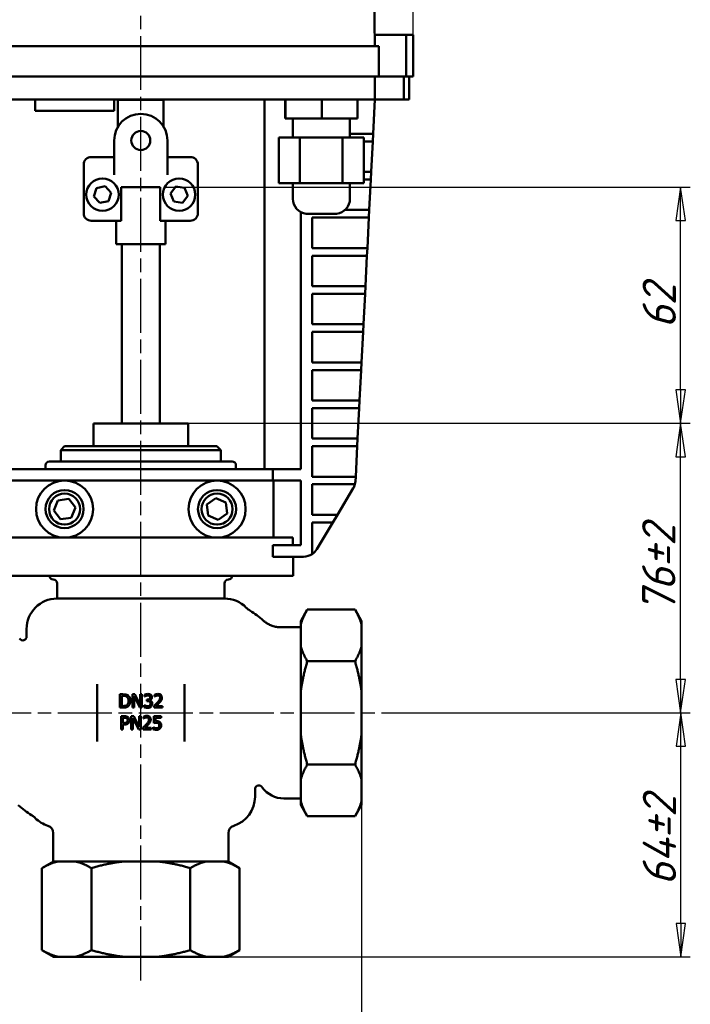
# Model space of a CAD drawing. Header units: millimetres. Extents: x -2152 to 4800, y -270 to 948.
# Tile 5 of 9: x 253 to 429, y 229 to 488. Entities that reach past the tile are written whole.
import ezdxf

# ---------------------------------------------------------------- set-up
doc = ezdxf.new("R2010")
doc.units = ezdxf.units.MM
doc.header["$LTSCALE"] = 2.5
doc.linetypes.add('CHAIN', pattern=[0.7087, 0.4724, -0.0591, 0.1181, -0.0591])
for name, color, linetype, lineweight in [('Видимый контур (ГОСТ)', 7, 'Continuous', 50), ('Линия резьбы (ГОСТ)', 7, 'Continuous', 25), ('Осевая линия (ГОСТ)', 7, 'Continuous', 25), ('Размер (ГОСТ)', 7, 'Continuous', 25)]:
    doc.layers.add(name, color=color, linetype=linetype, lineweight=lineweight)
doc.styles.add('Обычный текст (ГОСТ)', font='GOST Common Italic.ttf')
doc.dimstyles.new('Обычный (ГОСТ)', dxfattribs={"dimscale": 2.5, "dimtxt": 3.5, "dimasz": 3.5, "dimexe": 1, "dimexo": 0, "dimgap": 0.5, "dimtad": 1, "dimtxsty": 'Обычный текст (ГОСТ)', "dimblk": 'Filled-1', "dimcen": 0.09, "dimdle": 15, "dimclrd": 256, "dimclre": 256, "dimclrt": 256, "dimazin": 2, "dimtfac": 0.714286, "dimtdec": 3, "dimtmove": 0, "dimatfit": 3, "dimfxl": 1, "dimtolj": 1, "dimlwd": 25, "dimlwe": 25, "dimarcsym": 0})

# ---------------------------------------------------------------- blocks, each defined once
blk = doc.blocks.new('Filled-1')
at = {"color": 0}
for p, q in [((0, 0), (-1, 0.143)), ((-1, 0.143), (-1, -0.143)), ((-1, 0), (0, 0)), ((-1, -0.143), (0, 0))]:
    blk.add_line(p, q, dxfattribs=at)
at = {"color": 0, "flags": 128}
blk.add_lwpolyline([(-1, -0.143), (0, 0), (-1, 0.143), (-1, -0.143)], dxfattribs=at)
at = {"color": 0}
blk.add_solid([(-1, -0.143), (0, 0), (-1, 0.143), (-1, -0.143)], dxfattribs=at)
blk = doc.blocks.new('*D11')
at = {"layer": 'Defpoints', "color": 0, "linetype": 'Continuous', "transparency": 16777216}
for p in [(227.09, 288.2), (343.09, 288.2), (343.09, 200.7)]:
    blk.add_point(p, dxfattribs=at)
at = {"layer": 'Размер (ГОСТ)', "linetype": 'Continuous', "lineweight": 25, "transparency": 16777216}
for p, q in [((227.09, 288.2), (227.09, 198.2)), ((343.09, 288.2), (343.09, 198.2)), ((235.84, 200.7), (334.34, 200.7))]:
    blk.add_line(p, q, dxfattribs=at)
at = {"layer": 'Размер (ГОСТ)', "linetype": 'Continuous', "lineweight": 25, "transparency": 16777216, "xscale": 8.75, "yscale": 8.75, "zscale": 8.75, "rotation": 180}
blk.add_blockref('Filled-1', (227.09, 200.7), dxfattribs=at)
at = {"layer": 'Размер (ГОСТ)', "linetype": 'Continuous', "lineweight": 25, "transparency": 16777216, "xscale": 8.75, "yscale": 8.75, "zscale": 8.75}
blk.add_blockref('Filled-1', (343.09, 200.7), dxfattribs=at)
at = {"layer": 'Размер (ГОСТ)', "linetype": 'Continuous', "lineweight": 25, "transparency": 16777216, "insert": (271.92, 210.7), "char_height": 8.75, "attachment_point": 1, "style": 'Обычный текст (ГОСТ)'}
blk.add_mtext('\\A1;\\fGOST Common|b0|i1;{\\H8.7500;116±2}', dxfattribs=at)
blk = doc.blocks.new('*D12')
at = {"layer": 'Defpoints', "color": 0, "linetype": 'Continuous', "transparency": 16777216}
for p in [(349.34, 305.79), (426.92, 305.79), (302.23, 241.79)]:
    blk.add_point(p, dxfattribs=at)
at = {"layer": 'Размер (ГОСТ)', "linetype": 'Continuous', "lineweight": 25, "transparency": 16777216}
for p, q in [((349.34, 305.79), (429.42, 305.79)), ((426.92, 250.54), (426.92, 297.04)), ((302.23, 241.79), (429.42, 241.79))]:
    blk.add_line(p, q, dxfattribs=at)
at = {"layer": 'Размер (ГОСТ)', "linetype": 'Continuous', "lineweight": 25, "transparency": 16777216, "xscale": 8.75, "yscale": 8.75, "zscale": 8.75}
for p, rotation in [((426.92, 305.79), 90), ((426.92, 241.79), 270)]:
    blk.add_blockref('Filled-1', p, dxfattribs=dict(at, rotation=rotation))
at = {"layer": 'Размер (ГОСТ)', "linetype": 'Continuous', "lineweight": 25, "transparency": 16777216, "insert": (416.92, 260.46), "char_height": 8.75, "attachment_point": 1, "rotation": 90, "style": 'Обычный текст (ГОСТ)'}
blk.add_mtext('\\A1;\\fGOST Common|b0|i1;{\\H8.7500;64±2}', dxfattribs=at)
blk = doc.blocks.new('*D13')
at = {"layer": 'Defpoints', "color": 0, "linetype": 'Continuous', "transparency": 16777216}
for p in [(297.04, 381.79), (426.88, 381.79), (349.34, 305.79)]:
    blk.add_point(p, dxfattribs=at)
at = {"layer": 'Размер (ГОСТ)', "linetype": 'Continuous', "lineweight": 25, "transparency": 16777216}
for p, q in [((297.04, 381.79), (429.38, 381.79)), ((426.88, 314.54), (426.88, 373.04)), ((349.34, 305.79), (429.38, 305.79))]:
    blk.add_line(p, q, dxfattribs=at)
at = {"layer": 'Размер (ГОСТ)', "linetype": 'Continuous', "lineweight": 25, "transparency": 16777216, "xscale": 8.75, "yscale": 8.75, "zscale": 8.75}
for p, rotation in [((426.88, 381.79), 90), ((426.88, 305.79), 270)]:
    blk.add_blockref('Filled-1', p, dxfattribs=dict(at, rotation=rotation))
at = {"layer": 'Размер (ГОСТ)', "linetype": 'Continuous', "lineweight": 25, "transparency": 16777216, "insert": (416.76, 332.05), "char_height": 8.75, "attachment_point": 1, "rotation": 90, "style": 'Обычный текст (ГОСТ)'}
blk.add_mtext('\\A1;\\fGOST Common|b0|i1;{\\H8.7500;76±2}', dxfattribs=at)
blk = doc.blocks.new('*D14')
at = {"layer": 'Defpoints', "color": 0, "linetype": 'Continuous', "transparency": 16777216}
for p in [(291.59, 443.79), (426.88, 443.79), (297.04, 381.79)]:
    blk.add_point(p, dxfattribs=at)
at = {"layer": 'Размер (ГОСТ)', "linetype": 'Continuous', "lineweight": 25, "transparency": 16777216}
for p, q in [((291.59, 443.79), (429.38, 443.79)), ((426.88, 390.54), (426.88, 435.04)), ((297.04, 381.79), (429.38, 381.79))]:
    blk.add_line(p, q, dxfattribs=at)
at = {"layer": 'Размер (ГОСТ)', "linetype": 'Continuous', "lineweight": 25, "transparency": 16777216, "xscale": 8.75, "yscale": 8.75, "zscale": 8.75}
for p, rotation in [((426.88, 443.79), 90), ((426.88, 381.79), 270)]:
    blk.add_blockref('Filled-1', p, dxfattribs=dict(at, rotation=rotation))
at = {"layer": 'Размер (ГОСТ)', "linetype": 'Continuous', "lineweight": 25, "transparency": 16777216, "insert": (416.88, 406.71), "char_height": 8.75, "attachment_point": 1, "rotation": 90, "style": 'Обычный текст (ГОСТ)'}
blk.add_mtext('\\A1;62', dxfattribs=at)
blk = doc.blocks.new('*D15')
at = {"layer": 'Defpoints', "color": 0, "linetype": 'Continuous', "transparency": 16777216}
for p in [(356.59, 646.29), (213.59, 483.79), (356.59, 483.79)]:
    blk.add_point(p, dxfattribs=at)
at = {"layer": 'Размер (ГОСТ)', "linetype": 'Continuous', "lineweight": 25, "transparency": 16777216}
for p, q in [((213.59, 483.79), (213.59, 648.79)), ((356.59, 483.79), (356.59, 648.79)), ((222.34, 646.29), (347.84, 646.29))]:
    blk.add_line(p, q, dxfattribs=at)
at = {"layer": 'Размер (ГОСТ)', "linetype": 'Continuous', "lineweight": 25, "transparency": 16777216, "xscale": 8.75, "yscale": 8.75, "zscale": 8.75, "rotation": 180}
blk.add_blockref('Filled-1', (213.59, 646.29), dxfattribs=at)
at = {"layer": 'Размер (ГОСТ)', "linetype": 'Continuous', "lineweight": 25, "transparency": 16777216, "xscale": 8.75, "yscale": 8.75, "zscale": 8.75}
blk.add_blockref('Filled-1', (356.59, 646.29), dxfattribs=at)
at = {"layer": 'Размер (ГОСТ)', "linetype": 'Continuous', "lineweight": 25, "transparency": 16777216, "insert": (276.91, 656.29), "char_height": 8.75, "attachment_point": 1, "style": 'Обычный текст (ГОСТ)'}
blk.add_mtext('\\A1;143', dxfattribs=at)

msp = doc.modelspace()

# ---------------------------------------------------------------- linework, layer by layer
at = {"layer": 'Видимый контур (ГОСТ)'}
for p, q in [((346.588, 480.788), (346.274, 498.823)), ((346.536, 483.788), (354.789, 483.788)), ((354.789, 472.788), (354.789, 483.788)), ((356.588, 483.788), (354.789, 483.788)), ((356.588, 472.788), (356.588, 483.788)), ((227.588, 480.788), (342.588, 480.788)), ((342.588, 480.788), (347.588, 480.788)), ((347.588, 472.788), (347.588, 480.788)), ((227.588, 472.788), (342.588, 472.788)), ((347.588, 472.788), (342.588, 472.788)), ((346.588, 466.788), (346.588, 472.788)), ((347.588, 472.788), (354.789, 472.788)), ((354.137, 472.788), (354.137, 466.788)), ((356.588, 472.788), (354.789, 472.788)), ((355.588, 472.788), (355.588, 466.788)), ((341.588, 466.788), (228.588, 466.788)), ((257.346, 466.788), (257.346, 463.788)), ((278.058, 466.788), (278.058, 463.788)), ((279.088, 466.697), (291.088, 466.697)), ((279.088, 459.639), (279.088, 466.697)), ((291.088, 459.639), (291.088, 466.697)), ((317.588, 466.788), (317.588, 369.788)), ((322.99, 466.788), (322.99, 461.788)), ((323.079, 466.788), (323.079, 461.788)), ((332.604, 466.788), (332.604, 461.788)), ((346.588, 466.788), (341.588, 466.788)), ((342.04, 466.788), (342.04, 461.788)), ((346.128, 457.788), (346.588, 466.788)), ((354.137, 466.788), (346.588, 466.788)), ((354.137, 466.788), (355.588, 466.788)), ((278.058, 463.788), (257.346, 463.788)), ((323.079, 461.788), (322.99, 461.788)), ((332.604, 461.788), (323.079, 461.788)), ((325.015, 461.788), (325.015, 456.788)), ((342.04, 461.788), (332.604, 461.788)), ((340.015, 461.788), (340.015, 456.788)), ((342.123, 457.788), (340.015, 457.788)), ((342.123, 457.788), (346.128, 457.788)), ((346.026, 455.788), (346.128, 457.788)), ((278.088, 450.742), (278.088, 456.034)), ((292.088, 456.034), (292.088, 450.742)), ((326.9, 456.788), (321.365, 456.788)), ((321.365, 456.788), (321.365, 444.788)), ((338.051, 456.788), (326.9, 456.788)), ((326.9, 456.788), (326.9, 444.788)), ((343.666, 456.788), (338.051, 456.788)), ((338.051, 456.788), (338.051, 444.788)), ((343.666, 456.788), (343.666, 444.788)), ((346.026, 455.788), (343.666, 455.788)), ((345.617, 447.788), (346.026, 455.788)), ((270.088, 449.697), (270.088, 436.948)), ((278.088, 451.697), (272.088, 451.697)), ((278.088, 448.888), (278.088, 450.742)), ((298.088, 451.697), (292.088, 451.697)), ((292.088, 450.742), (292.088, 448.888)), ((300.088, 436.948), (300.088, 449.697)), ((278.088, 448.888), (278.088, 447.034)), ((292.088, 447.034), (292.088, 448.888)), ((343.666, 447.788), (345.617, 447.788)), ((345.515, 445.788), (345.617, 447.788)), ((326.9, 444.788), (321.365, 444.788)), ((325.015, 444.788), (325.015, 440.756)), ((338.051, 444.788), (326.9, 444.788)), ((343.666, 444.788), (338.051, 444.788)), ((340.015, 444.788), (340.015, 440.756)), ((345.515, 445.788), (343.666, 445.788)), ((345.105, 437.788), (345.515, 445.788)), ((272.772, 441.341), (273.486, 443.537)), ((273.486, 443.537), (275.745, 444.017)), ((275.745, 444.017), (277.29, 442.3)), ((277.29, 442.3), (276.575, 440.104)), ((279.965, 443.788), (279.965, 434.948)), ((290.212, 443.788), (279.965, 443.788)), ((290.212, 434.948), (290.212, 443.788)), ((292.859, 442.141), (294.28, 443.962)), ((293.725, 440), (292.859, 442.141)), ((294.28, 443.962), (296.567, 443.641)), ((296.567, 443.641), (297.433, 441.5)), ((274.316, 439.624), (272.772, 441.341)), ((276.575, 440.104), (274.316, 439.624)), ((296.012, 439.679), (293.725, 440)), ((297.433, 441.5), (296.012, 439.679)), ((327.12, 437.234), (327.12, 369.788)), ((336.515, 436.788), (328.515, 436.788)), ((341.1, 437.788), (338.696, 437.788)), ((341.1, 437.788), (345.105, 437.788)), ((345.003, 435.788), (345.105, 437.788)), ((272.088, 434.948), (279.965, 434.948)), ((278.588, 428.788), (278.588, 434.948)), ((290.212, 434.948), (298.088, 434.948)), ((291.588, 428.788), (291.588, 434.948)), ((330.12, 435.788), (330.12, 427.788)), ((330.12, 435.788), (340.998, 435.788)), ((345.003, 435.788), (340.998, 435.788)), ((344.594, 427.788), (345.003, 435.788)), ((291.588, 428.788), (278.588, 428.788)), ((280.088, 381.788), (280.088, 428.788)), ((290.088, 381.788), (290.088, 428.788)), ((340.589, 427.788), (330.12, 427.788)), ((340.589, 427.788), (344.594, 427.788)), ((344.492, 425.788), (344.594, 427.788)), ((330.12, 425.788), (330.12, 417.788)), ((330.12, 425.788), (340.486, 425.788)), ((344.492, 425.788), (340.486, 425.788)), ((344.083, 417.788), (344.492, 425.788)), ((340.077, 417.788), (330.12, 417.788)), ((340.077, 417.788), (344.083, 417.788)), ((343.98, 415.788), (344.083, 417.788)), ((330.12, 415.788), (330.12, 407.788)), ((330.12, 415.788), (339.975, 415.788)), ((343.98, 415.788), (339.975, 415.788)), ((343.571, 407.788), (343.98, 415.788)), ((339.566, 407.788), (330.12, 407.788)), ((330.12, 405.788), (330.12, 397.788)), ((330.12, 405.788), (339.464, 405.788)), ((343.469, 405.788), (339.464, 405.788)), ((339.566, 407.788), (343.571, 407.788)), ((343.06, 397.788), (343.469, 405.788)), ((343.469, 405.788), (343.571, 407.788)), ((339.055, 397.788), (330.12, 397.788)), ((330.12, 395.788), (330.12, 387.788)), ((330.12, 395.788), (338.952, 395.788)), ((342.958, 395.788), (338.952, 395.788)), ((339.055, 397.788), (343.06, 397.788)), ((342.548, 387.788), (342.958, 395.788)), ((342.958, 395.788), (343.06, 397.788)), ((338.543, 387.788), (330.12, 387.788)), ((338.543, 387.788), (342.548, 387.788)), ((342.446, 385.788), (342.548, 387.788)), ((330.12, 385.788), (330.12, 377.788)), ((330.12, 385.788), (338.441, 385.788)), ((342.446, 385.788), (338.441, 385.788)), ((342.037, 377.788), (342.446, 385.788)), ((272.632, 381.788), (273.132, 381.788)), ((272.632, 381.788), (272.632, 375.788)), ((273.132, 381.788), (284.588, 381.788)), ((284.588, 381.788), (285.588, 381.788)), ((285.588, 381.788), (297.045, 381.788)), ((297.045, 381.788), (297.545, 381.788)), ((297.545, 375.788), (297.545, 381.788)), ((338.032, 377.788), (330.12, 377.788)), ((338.032, 377.788), (342.037, 377.788)), ((341.935, 375.788), (342.037, 377.788)), ((265.088, 375.788), (264.088, 374.788)), ((306.088, 374.788), (264.088, 374.788)), ((264.088, 371.788), (264.088, 374.788)), ((265.088, 375.788), (305.088, 375.788)), ((305.088, 375.788), (306.088, 374.788)), ((306.088, 371.788), (306.088, 374.788)), ((330.12, 375.788), (330.12, 367.788)), ((330.12, 375.788), (337.93, 375.788)), ((341.935, 375.788), (337.93, 375.788)), ((341.526, 367.788), (341.935, 375.788)), ((319.729, 369.788), (250.447, 369.788)), ((260.088, 369.788), (260.088, 370.788)), ((261.088, 371.788), (309.088, 371.788)), ((310.088, 369.788), (310.088, 370.788)), ((319.729, 369.788), (327.12, 369.788)), ((319.729, 366.788), (319.729, 369.788)), ((337.52, 367.788), (330.12, 367.788)), ((337.52, 367.788), (341.526, 367.788)), ((341.464, 366.59), (341.526, 367.788)), ((265.068, 366.788), (250.447, 366.788)), ((305.109, 366.788), (265.068, 366.788)), ((319.729, 366.788), (305.109, 366.788)), ((319.729, 366.788), (327.12, 366.788)), ((319.96, 366.788), (319.96, 351.788)), ((327.12, 366.788), (327.12, 349.788)), ((330.12, 365.788), (330.12, 357.788)), ((330.12, 365.788), (337.418, 365.788)), ((336.726, 357.788), (340.899, 364.735)), ((341.341, 365.788), (337.418, 365.788)), ((263.301, 361.57), (266.161, 361.96)), ((266.161, 361.96), (267.929, 359.677)), ((302.47, 360.458), (304.802, 362.158)), ((304.802, 362.158), (307.441, 360.988)), ((262.208, 358.898), (263.301, 361.57)), ((267.929, 359.677), (266.836, 357.005)), ((302.776, 357.587), (302.47, 360.458)), ((307.441, 360.988), (307.748, 358.118)), ((263.975, 356.616), (262.208, 358.898)), ((266.836, 357.005), (263.975, 356.616)), ((305.415, 356.417), (302.776, 357.587)), ((307.748, 358.118), (305.415, 356.417)), ((332.06, 357.788), (330.12, 357.788)), ((332.06, 357.788), (336.726, 357.788)), ((335.525, 355.788), (336.726, 357.788)), ((330.12, 355.788), (330.12, 347.49)), ((330.12, 355.788), (330.859, 355.788)), ((335.525, 355.788), (330.859, 355.788)), ((331.286, 348.728), (335.525, 355.788)), ((265.068, 351.788), (245.201, 351.788)), ((305.109, 351.788), (265.068, 351.788)), ((324.976, 351.788), (305.109, 351.788)), ((324.976, 351.788), (324.976, 349.788)), ((319.729, 346.788), (319.729, 349.788)), ((319.729, 349.788), (327.12, 349.788)), ((327.857, 346.788), (319.729, 346.788)), ((325.088, 346.788), (325.088, 341.788)), ((245.088, 341.788), (325.088, 341.788)), ((263.088, 335.788), (263.088, 339.788)), ((307.088, 335.788), (307.088, 339.788)), ((263.088, 335.788), (307.088, 335.788)), ((327.088, 329.894), (328.82, 332.894)), ((341.356, 332.894), (328.82, 332.894)), ((343.088, 329.894), (341.356, 332.894)), ((327.088, 328.263), (321.889, 328.263)), ((327.088, 329.894), (327.088, 328.859)), ((327.088, 323.377), (327.088, 328.859)), ((343.088, 328.859), (343.088, 329.894)), ((343.088, 323.377), (343.088, 328.859)), ((255.088, 325.82), (255.088, 327.788)), ((253.193, 325.352), (253.277, 325.236)), ((327.088, 323.377), (327.088, 311.27)), ((343.088, 311.27), (343.088, 323.377)), ((341.356, 319.341), (328.82, 319.341)), ((273.588, 313.304), (273.588, 298.272)), ((296.588, 298.272), (296.588, 313.304)), ((280.405, 310.684), (279.608, 310.684)), ((279.608, 310.684), (279.608, 307.184)), ((280.073, 310.282), (280.427, 310.282)), ((280.073, 307.587), (280.073, 310.282)), ((283.533, 310.684), (282.872, 310.684)), ((282.872, 310.684), (282.872, 307.184)), ((283.306, 307.184), (283.306, 310.202)), ((283.306, 310.202), (284.855, 307.184)), ((284.943, 307.913), (283.533, 310.684)), ((285.377, 310.684), (284.943, 310.684)), ((284.943, 310.684), (284.943, 307.913)), ((285.377, 307.184), (285.377, 310.684)), ((286.055, 310.543), (286.055, 310.046)), ((288.687, 310.548), (288.687, 310.049)), ((327.088, 300.306), (327.088, 311.27)), ((343.088, 300.306), (343.088, 311.27)), ((280.427, 307.587), (280.073, 307.587)), ((285.992, 307.822), (285.958, 307.822)), ((285.958, 307.822), (285.958, 307.326)), ((286.055, 310.046), (286.083, 310.046)), ((286.829, 309.278), (286.673, 309.278)), ((286.673, 309.278), (286.673, 308.889)), ((286.673, 308.889), (286.871, 308.889)), ((287.371, 309.096), (287.371, 309.13)), ((288.613, 307.681), (288.613, 307.184)), ((288.687, 310.049), (288.712, 310.049)), ((290.771, 307.59), (289.053, 307.59)), ((290.771, 307.184), (290.771, 307.59)), ((279.608, 307.184), (280.413, 307.184)), ((282.872, 307.184), (283.306, 307.184)), ((284.855, 307.184), (285.377, 307.184)), ((288.613, 307.184), (290.771, 307.184)), ((280.792, 304.922), (279.913, 304.922)), ((279.913, 304.922), (279.913, 301.422)), ((280.378, 303.123), (280.378, 304.519)), ((280.378, 304.519), (280.763, 304.519)), ((280.695, 303.123), (280.378, 303.123)), ((280.378, 301.422), (280.378, 302.726)), ((280.378, 302.726), (280.772, 302.726)), ((283.228, 304.922), (282.567, 304.922)), ((282.567, 304.922), (282.567, 301.422)), ((283.001, 304.439), (284.55, 301.422)), ((283.001, 301.422), (283.001, 304.439)), ((284.638, 302.151), (283.228, 304.922)), ((285.072, 304.922), (284.638, 304.922)), ((284.638, 304.922), (284.638, 302.151)), ((285.072, 301.422), (285.072, 304.922)), ((285.755, 304.786), (285.755, 304.286)), ((285.755, 304.286), (285.781, 304.286)), ((290.41, 304.922), (288.49, 304.922)), ((288.49, 304.922), (288.49, 303.118)), ((288.94, 303.577), (288.94, 304.51)), ((288.94, 304.51), (290.41, 304.51)), ((290.41, 304.51), (290.41, 304.922)), ((279.913, 301.422), (280.378, 301.422)), ((282.567, 301.422), (283.001, 301.422)), ((284.55, 301.422), (285.072, 301.422)), ((285.682, 301.918), (285.682, 301.422)), ((285.682, 301.422), (287.84, 301.422)), ((287.84, 301.827), (286.121, 301.827)), ((287.84, 301.422), (287.84, 301.827)), ((288.379, 302.043), (288.345, 302.043)), ((288.345, 302.043), (288.345, 301.546)), ((327.088, 300.306), (327.088, 288.199)), ((343.088, 288.199), (343.088, 300.306)), ((341.356, 292.234), (328.82, 292.234)), ((327.088, 282.717), (327.088, 288.199)), ((343.088, 282.717), (343.088, 288.199)), ((315.088, 285.755), (315.088, 283.788)), ((316.984, 286.223), (316.9, 286.34)), ((327.088, 283.313), (322.665, 283.313)), ((327.088, 282.717), (327.088, 281.681)), ((343.088, 281.681), (343.088, 282.717)), ((327.088, 281.681), (328.82, 278.681)), ((343.088, 281.681), (341.356, 278.681)), ((341.356, 278.681), (328.82, 278.681)), ((262.088, 274.248), (262.088, 266.788)), ((308.088, 274.248), (308.088, 266.788)), ((262.137, 266.788), (259.137, 265.056)), ((262.088, 266.788), (308.088, 266.788)), ((308.04, 266.788), (311.04, 265.056)), ((259.137, 265.056), (259.137, 243.52)), ((272.112, 265.056), (272.112, 243.52)), ((298.064, 265.056), (298.064, 243.52)), ((311.04, 265.056), (311.04, 243.52)), ((262.137, 241.788), (259.137, 243.52)), ((308.04, 241.788), (311.04, 243.52)), ((262.137, 241.788), (263.297, 241.788)), ((267.952, 241.788), (263.297, 241.788)), ((267.952, 241.788), (280.434, 241.788)), ((289.743, 241.788), (280.434, 241.788)), ((289.743, 241.788), (302.225, 241.788)), ((306.88, 241.788), (302.225, 241.788)), ((306.88, 241.788), (308.04, 241.788))]:
    msp.add_line(p, q, dxfattribs=at)
for centre, radius in [((285.088, 456.034), 2.5), ((275.031, 441.821), 4.25), ((295.146, 441.821), 4.25), ((265.068, 359.288), 7.5), ((305.109, 359.288), 7.5), ((265.068, 359.288), 5), ((265.068, 359.288), 4.08), ((305.109, 359.288), 5), ((305.109, 359.288), 4.08)]:
    msp.add_circle(centre, radius, dxfattribs=at)
for centre, radius, start, end in [((285.088, 456.034), 7, 0, 180), ((272.088, 449.697), 2, 90, 180), ((298.088, 449.697), 2, 0, 90), ((329.015, 440.756), 4, 180, 262.81924), ((336.015, 440.756), 4, 277.18076, 0), ((272.088, 436.948), 2, 180, 270), ((298.088, 436.948), 2, 270, 0), ((261.088, 370.788), 1, 90, 180), ((309.088, 370.788), 1, 0, 90), ((337.47, 366.795), 4, 329.01313, 345.41806), ((337.47, 366.795), 4, 345.41806, 357.07249), ((327.857, 350.788), 4, 270, 304.46648), ((327.857, 350.788), 4, 304.46648, 329.01313), ((262.088, 341.788), 1, 180, 270), ((308.088, 341.788), 1, 270, 0), ((262.088, 339.788), 1, 0, 90), ((308.088, 339.788), 1, 90, 180), ((263.088, 327.788), 8, 90, 180), ((307.088, 327.788), 8, 44.43989, 90), ((254.088, 325.82), 1, 215.74816, 0), ((316.088, 285.755), 1, 35.74816, 180), ((322.665, 290.313), 7, 215.74986, 270), ((307.088, 283.788), 8, 287.4576, 0), ((263.088, 283.788), 8, 224.43989, 252.5424), ((260.088, 274.248), 2, 0, 72.5424), ((310.088, 274.248), 2, 107.4576, 180)]:
    msp.add_arc(centre, radius, start, end, dxfattribs=at)
for points, knots in [([(312.8, 333.389), (312.843, 333.345), (312.889, 333.3), (312.988, 333.207), (313.041, 333.158), (313.156, 333.059), (313.218, 333.007), (313.353, 332.902), (313.425, 332.848), (313.582, 332.738), (313.666, 332.683), (313.758, 332.626)], [1.79872824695, 1.79872824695, 1.79872824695, 1.79872824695, 1.79875522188, 1.79875522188, 1.79878219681, 1.79878219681, 1.79880917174, 1.79880917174, 1.79883614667, 1.79883614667, 1.7988631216, 1.7988631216, 1.7988631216, 1.7988631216]), ([(321.889, 328.263), (321.501, 328.263), (321.109, 328.296), (320.348, 328.423), (319.979, 328.518), (319.289, 328.753), (318.968, 328.893), (318.383, 329.195), (318.119, 329.357), (317.647, 329.686), (317.439, 329.853), (317.254, 330.016)], [2.115615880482, 2.115615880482, 2.115615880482, 2.115615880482, 2.115622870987, 2.115622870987, 2.115629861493, 2.115629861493, 2.115636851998, 2.115636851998, 2.115643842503, 2.115643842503, 2.115650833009, 2.115650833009, 2.115650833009, 2.115650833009]), ([(281.658, 310.406), (281.513, 310.502), (281.347, 310.566), (281.09, 310.634), (280.876, 310.684), (280.405, 310.684)], [-0.40837265, -0.40837265, -0.40837265, -0.40837265, -0.14133287, -0.14133287, 0, 0, 0, 0]), ([(280.427, 310.282), (280.707, 310.282), (280.867, 310.252), (281.094, 310.199), (281.227, 310.145), (281.352, 310.072)], [-0.070078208, -0.070078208, -0.070078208, -0.070078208, -0.04344913, -0.04344913, 0, 0, 0, 0]), ([(282.367, 308.931), (282.367, 309.127), (282.347, 309.324), (282.237, 309.725), (282.154, 309.876), (281.968, 310.154), (281.827, 310.294), (281.658, 310.406)], [-0.13573814, -0.13573814, -0.13573814, -0.13573814, -0.10047704, -0.10047704, -0.0608476, -0.0608476, 0, 0, 0, 0]), ([(286.968, 310.758), (286.8, 310.758), (286.633, 310.733), (286.354, 310.662), (286.187, 310.613), (286.055, 310.543)], [-0.10799673, -0.10799673, -0.10799673, -0.10799673, -0.04499157, -0.04499157, 0, 0, 0, 0]), ([(286.083, 310.046), (286.131, 310.079), (286.182, 310.112), (286.254, 310.156), (286.317, 310.194), (286.429, 310.242)], [-0.11793107, -0.11793107, -0.11793107, -0.11793107, -0.03663, -0.03663, 0, 0, 0, 0]), ([(286.429, 310.242), (286.51, 310.274), (286.593, 310.3), (286.716, 310.331), (286.809, 310.352), (286.931, 310.352)], [-0.11589384, -0.11589384, -0.11589384, -0.11589384, -0.03671455, -0.03671455, 0, 0, 0, 0]), ([(286.931, 310.352), (287.008, 310.352), (287.085, 310.345), (287.196, 310.32), (287.273, 310.301), (287.356, 310.245)], [-0.094073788, -0.094073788, -0.094073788, -0.094073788, -0.030126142, -0.030126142, 0, 0, 0, 0]), ([(287.705, 310.56), (287.607, 310.629), (287.499, 310.678), (287.302, 310.732), (287.171, 310.758), (286.968, 310.758)], [-0.14809248, -0.14809248, -0.14809248, -0.14809248, -0.06095935, -0.06095935, 0, 0, 0, 0]), ([(287.356, 310.245), (287.39, 310.222), (287.419, 310.195), (287.463, 310.139), (287.489, 310.102), (287.532, 309.994), (287.541, 309.929), (287.541, 309.865)], [-0.054841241, -0.054841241, -0.054841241, -0.054841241, -0.034746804, -0.034746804, -0.019354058, -0.019354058, 0, 0, 0, 0]), ([(288.017, 309.913), (288.017, 309.992), (288.009, 310.072), (287.976, 310.202), (287.952, 310.271), (287.854, 310.43), (287.786, 310.501), (287.705, 310.56)], [-0.092933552, -0.092933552, -0.092933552, -0.092933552, -0.0559816, -0.0559816, -0.029952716, -0.029952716, 0, 0, 0, 0]), ([(289.583, 310.758), (289.417, 310.758), (289.251, 310.731), (289.022, 310.67), (288.829, 310.618), (288.687, 310.548)], [-0.15890942, -0.15890942, -0.15890942, -0.15890942, -0.047502, -0.047502, 0, 0, 0, 0]), ([(288.712, 310.049), (288.758, 310.081), (288.814, 310.116), (288.886, 310.161), (288.954, 310.203), (289.053, 310.242)], [-0.09223777, -0.09223777, -0.09223777, -0.09223777, -0.031702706, -0.031702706, 0, 0, 0, 0]), ([(289.053, 310.242), (289.132, 310.275), (289.213, 310.301), (289.337, 310.331), (289.43, 310.352), (289.549, 310.352)], [-0.10852049, -0.10852049, -0.10852049, -0.10852049, -0.03566853, -0.03566853, 0, 0, 0, 0]), ([(289.549, 310.352), (289.661, 310.352), (289.74, 310.333), (289.861, 310.292), (289.923, 310.258), (289.977, 310.211)], [-0.03835738, -0.03835738, -0.03835738, -0.03835738, -0.021531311, -0.021531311, 0, 0, 0, 0]), ([(290.627, 309.797), (290.627, 309.871), (290.621, 309.946), (290.594, 310.088), (290.575, 310.154), (290.503, 310.32), (290.441, 310.411), (290.296, 310.551), (290.202, 310.623), (289.913, 310.736), (289.746, 310.758), (289.583, 310.758)], [-0.22046186, -0.22046186, -0.22046186, -0.22046186, -0.1832692, -0.1832692, -0.14899313, -0.14899313, -0.09328952, -0.09328952, -0.04905442, -0.04905442, 0, 0, 0, 0]), ([(289.977, 310.211), (290.005, 310.187), (290.029, 310.16), (290.072, 310.098), (290.09, 310.065), (290.123, 309.985), (290.15, 309.903), (290.15, 309.771)], [-0.10253591, -0.10253591, -0.10253591, -0.10253591, -0.07186523, -0.07186523, -0.03971384, -0.03971384, 0, 0, 0, 0]), ([(281.394, 307.82), (281.331, 307.775), (281.264, 307.738), (281.094, 307.664), (281.01, 307.645), (280.795, 307.6), (280.606, 307.587), (280.427, 307.587)], [-0.074312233, -0.074312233, -0.074312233, -0.074312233, -0.06573242, -0.06573242, -0.053662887, -0.053662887, 0, 0, 0, 0]), ([(281.352, 310.072), (281.447, 310.014), (281.53, 309.943), (281.674, 309.771), (281.731, 309.674), (281.854, 309.371), (281.882, 309.151), (281.882, 308.937)], [-0.13123432, -0.13123432, -0.13123432, -0.13123432, -0.09804191, -0.09804191, -0.06428736, -0.06428736, 0, 0, 0, 0]), ([(281.882, 308.937), (281.882, 308.78), (281.869, 308.618), (281.806, 308.365), (281.763, 308.235), (281.603, 307.991), (281.508, 307.896), (281.394, 307.82)], [-0.15837325, -0.15837325, -0.15837325, -0.15837325, -0.08754222, -0.08754222, -0.04098995, -0.04098995, 0, 0, 0, 0]), ([(281.653, 307.465), (281.779, 307.549), (281.889, 307.65), (282.091, 307.903), (282.171, 308.048), (282.325, 308.422), (282.367, 308.674), (282.367, 308.931)], [-0.1600605, -0.1600605, -0.1600605, -0.1600605, -0.12119321, -0.12119321, -0.07735371, -0.07735371, 0, 0, 0, 0]), ([(286.886, 307.516), (286.714, 307.516), (286.548, 307.552), (286.317, 307.644), (286.135, 307.718), (285.992, 307.822)], [-0.16960434, -0.16960434, -0.16960434, -0.16960434, -0.0529587, -0.0529587, 0, 0, 0, 0]), ([(287.541, 309.865), (287.541, 309.821), (287.537, 309.777), (287.521, 309.694), (287.51, 309.655), (287.468, 309.56), (287.433, 309.51), (287.334, 309.415), (287.263, 309.37), (287.07, 309.294), (286.949, 309.278), (286.829, 309.278)], [-0.11503036, -0.11503036, -0.11503036, -0.11503036, -0.09930953, -0.09930953, -0.0848894, -0.0848894, -0.06225801, -0.06225801, -0.03601817, -0.03601817, 0, 0, 0, 0]), ([(286.871, 308.889), (287.019, 308.889), (287.134, 308.871), (287.276, 308.834), (287.341, 308.806), (287.399, 308.764)], [-0.044025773, -0.044025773, -0.044025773, -0.044025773, -0.0214746, -0.0214746, 0, 0, 0, 0]), ([(287.416, 307.712), (287.384, 307.677), (287.348, 307.647), (287.266, 307.596), (287.222, 307.576), (287.082, 307.532), (286.983, 307.516), (286.886, 307.516)], [-0.058175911, -0.058175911, -0.058175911, -0.058175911, -0.043947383, -0.043947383, -0.029284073, -0.029284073, 0, 0, 0, 0]), ([(287.371, 309.13), (287.452, 309.147), (287.529, 309.176), (287.676, 309.26), (287.742, 309.313), (287.885, 309.465), (287.932, 309.549), (287.999, 309.711), (288.017, 309.81), (288.017, 309.913)], [-0.083104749, -0.083104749, -0.083104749, -0.083104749, -0.068124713, -0.068124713, -0.052826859, -0.052826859, -0.030741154, -0.030741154, 0, 0, 0, 0]), ([(287.841, 308.869), (287.773, 308.934), (287.695, 308.987), (287.531, 309.053), (287.452, 309.079), (287.371, 309.096)], [-0.053200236, -0.053200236, -0.053200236, -0.053200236, -0.024804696, -0.024804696, 0, 0, 0, 0]), ([(287.399, 308.764), (287.434, 308.739), (287.465, 308.709), (287.526, 308.629), (287.548, 308.584), (287.596, 308.466), (287.609, 308.362), (287.609, 308.256)], [-0.050458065, -0.050458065, -0.050458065, -0.050458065, -0.042331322, -0.042331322, -0.031757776, -0.031757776, 0, 0, 0, 0]), ([(287.609, 308.256), (287.609, 308.145), (287.596, 308.034), (287.543, 307.902), (287.506, 307.813), (287.416, 307.712)], [-0.1357987, -0.1357987, -0.1357987, -0.1357987, -0.04060738, -0.04060738, 0, 0, 0, 0]), ([(287.776, 307.434), (287.875, 307.537), (287.951, 307.655), (288.038, 307.869), (288.085, 308.014), (288.085, 308.222)], [-0.16389741, -0.16389741, -0.16389741, -0.16389741, -0.0626616, -0.0626616, 0, 0, 0, 0]), ([(288.085, 308.222), (288.085, 308.305), (288.079, 308.39), (288.051, 308.518), (288.032, 308.587), (287.951, 308.744), (287.903, 308.812), (287.841, 308.869)], [-0.10163295, -0.10163295, -0.10163295, -0.10163295, -0.05305149, -0.05305149, -0.02507544, -0.02507544, 0, 0, 0, 0]), ([(289.458, 308.523), (289.327, 308.379), (289.192, 308.238), (288.968, 308.019), (288.82, 307.875), (288.613, 307.681)], [-0.22558234, -0.22558234, -0.22558234, -0.22558234, -0.0853349, -0.0853349, 0, 0, 0, 0]), ([(289.053, 307.59), (289.186, 307.714), (289.355, 307.874), (289.606, 308.113), (289.759, 308.26), (289.977, 308.498)], [-0.20158805, -0.20158805, -0.20158805, -0.20158805, -0.0969121, -0.0969121, 0, 0, 0, 0]), ([(290.15, 309.771), (290.15, 309.677), (290.138, 309.585), (290.088, 309.401), (290.051, 309.311), (289.886, 309.014), (289.664, 308.75), (289.458, 308.523)], [-0.16418866, -0.16418866, -0.16418866, -0.16418866, -0.12872778, -0.12872778, -0.09201221, -0.09201221, 0, 0, 0, 0]), ([(289.977, 308.498), (290.067, 308.593), (290.154, 308.691), (290.272, 308.836), (290.362, 308.947), (290.445, 309.096)], [-0.1699176, -0.1699176, -0.1699176, -0.1699176, -0.05114024, -0.05114024, 0, 0, 0, 0]), ([(290.445, 309.096), (290.503, 309.197), (290.547, 309.304), (290.595, 309.477), (290.627, 309.603), (290.627, 309.797)], [-0.16570419, -0.16570419, -0.16570419, -0.16570419, -0.05792876, -0.05792876, 0, 0, 0, 0]), ([(280.413, 307.184), (280.634, 307.184), (280.894, 307.196), (281.211, 307.261), (281.406, 307.31), (281.653, 307.465)], [-0.28084093, -0.28084093, -0.28084093, -0.28084093, -0.08728295, -0.08728295, 0, 0, 0, 0]), ([(286.652, 304.995), (286.486, 304.995), (286.32, 304.969), (286.091, 304.908), (285.897, 304.855), (285.755, 304.786)], [-0.15890942, -0.15890942, -0.15890942, -0.15890942, -0.047502, -0.047502, 0, 0, 0, 0]), ([(285.958, 307.326), (286.092, 307.259), (286.247, 307.21), (286.476, 307.154), (286.664, 307.111), (286.914, 307.111)], [-0.20419481, -0.20419481, -0.20419481, -0.20419481, -0.07499257, -0.07499257, 0, 0, 0, 0]), ([(287.695, 304.034), (287.695, 304.109), (287.689, 304.184), (287.663, 304.325), (287.643, 304.391), (287.572, 304.558), (287.509, 304.648), (287.365, 304.788), (287.271, 304.86), (286.981, 304.974), (286.815, 304.995), (286.652, 304.995)], [-0.22046186, -0.22046186, -0.22046186, -0.22046186, -0.1832692, -0.1832692, -0.14899313, -0.14899313, -0.09328952, -0.09328952, -0.04905442, -0.04905442, 0, 0, 0, 0]), ([(286.914, 307.111), (287.012, 307.111), (287.111, 307.118), (287.295, 307.154), (287.381, 307.18), (287.581, 307.269), (287.686, 307.341), (287.776, 307.434)], [-0.095048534, -0.095048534, -0.095048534, -0.095048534, -0.06576862, -0.06576862, -0.038894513, -0.038894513, 0, 0, 0, 0]), ([(281.441, 303.333), (281.403, 303.293), (281.36, 303.26), (281.247, 303.195), (281.186, 303.177), (281.02, 303.134), (280.855, 303.123), (280.695, 303.123)], [-0.067898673, -0.067898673, -0.067898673, -0.067898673, -0.059454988, -0.059454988, -0.047822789, -0.047822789, 0, 0, 0, 0]), ([(280.763, 304.519), (280.864, 304.519), (281.024, 304.514), (281.239, 304.464), (281.317, 304.433), (281.387, 304.386)], [-0.066079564, -0.066079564, -0.066079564, -0.066079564, -0.025412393, -0.025412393, 0, 0, 0, 0]), ([(280.772, 302.726), (281.126, 302.726), (281.318, 302.788), (281.573, 302.892), (281.705, 302.977), (281.819, 303.089)], [-0.082422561, -0.082422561, -0.082422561, -0.082422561, -0.047986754, -0.047986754, 0, 0, 0, 0]), ([(281.708, 304.703), (281.591, 304.784), (281.461, 304.838), (281.208, 304.897), (281.042, 304.922), (280.792, 304.922)], [-0.16555373, -0.16555373, -0.16555373, -0.16555373, -0.07494064, -0.07494064, 0, 0, 0, 0]), ([(281.387, 304.386), (281.433, 304.355), (281.473, 304.32), (281.542, 304.237), (281.568, 304.191), (281.626, 304.05), (281.64, 303.951), (281.64, 303.852)], [-0.062027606, -0.062027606, -0.062027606, -0.062027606, -0.045669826, -0.045669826, -0.029522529, -0.029522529, 0, 0, 0, 0]), ([(281.64, 303.852), (281.64, 303.708), (281.614, 303.613), (281.554, 303.465), (281.503, 303.395), (281.441, 303.333)], [-0.047813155, -0.047813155, -0.047813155, -0.047813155, -0.02617004, -0.02617004, 0, 0, 0, 0]), ([(282.125, 303.867), (282.125, 303.972), (282.114, 304.078), (282.068, 304.249), (282.036, 304.337), (281.903, 304.542), (281.814, 304.631), (281.708, 304.703)], [-0.12516518, -0.12516518, -0.12516518, -0.12516518, -0.07343034, -0.07343034, -0.03849855, -0.03849855, 0, 0, 0, 0]), ([(281.819, 303.089), (281.867, 303.137), (281.91, 303.19), (281.986, 303.306), (282.018, 303.369), (282.085, 303.539), (282.125, 303.683), (282.125, 303.867)], [-0.12386578, -0.12386578, -0.12386578, -0.12386578, -0.09019905, -0.09019905, -0.05516574, -0.05516574, 0, 0, 0, 0]), ([(286.527, 302.76), (286.396, 302.616), (286.26, 302.476), (286.036, 302.256), (285.889, 302.113), (285.682, 301.918)], [-0.22558234, -0.22558234, -0.22558234, -0.22558234, -0.0853349, -0.0853349, 0, 0, 0, 0]), ([(285.781, 304.286), (285.826, 304.318), (285.883, 304.354), (285.954, 304.398), (286.023, 304.44), (286.121, 304.479)], [-0.09223777, -0.09223777, -0.09223777, -0.09223777, -0.031702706, -0.031702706, 0, 0, 0, 0]), ([(286.121, 304.479), (286.2, 304.512), (286.282, 304.538), (286.406, 304.569), (286.499, 304.59), (286.618, 304.59)], [-0.10852049, -0.10852049, -0.10852049, -0.10852049, -0.03566853, -0.03566853, 0, 0, 0, 0]), ([(286.121, 301.827), (286.255, 301.952), (286.424, 302.112), (286.674, 302.351), (286.827, 302.497), (287.046, 302.735)], [-0.20158805, -0.20158805, -0.20158805, -0.20158805, -0.0969121, -0.0969121, 0, 0, 0, 0]), ([(287.219, 304.008), (287.219, 303.915), (287.207, 303.822), (287.157, 303.638), (287.12, 303.549), (286.955, 303.251), (286.733, 302.987), (286.527, 302.76)], [-0.16418866, -0.16418866, -0.16418866, -0.16418866, -0.12872778, -0.12872778, -0.09201221, -0.09201221, 0, 0, 0, 0]), ([(286.618, 304.59), (286.73, 304.59), (286.809, 304.57), (286.93, 304.529), (286.991, 304.495), (287.046, 304.448)], [-0.03835738, -0.03835738, -0.03835738, -0.03835738, -0.021531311, -0.021531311, 0, 0, 0, 0]), ([(287.046, 304.448), (287.074, 304.424), (287.098, 304.397), (287.141, 304.336), (287.159, 304.302), (287.191, 304.223), (287.219, 304.141), (287.219, 304.008)], [-0.10253591, -0.10253591, -0.10253591, -0.10253591, -0.07186523, -0.07186523, -0.03971384, -0.03971384, 0, 0, 0, 0]), ([(287.046, 302.735), (287.136, 302.83), (287.222, 302.929), (287.341, 303.073), (287.431, 303.184), (287.514, 303.333)], [-0.1699176, -0.1699176, -0.1699176, -0.1699176, -0.05114024, -0.05114024, 0, 0, 0, 0]), ([(287.514, 303.333), (287.572, 303.434), (287.616, 303.542), (287.664, 303.714), (287.695, 303.841), (287.695, 304.034)], [-0.16570419, -0.16570419, -0.16570419, -0.16570419, -0.05792876, -0.05792876, 0, 0, 0, 0]), ([(288.49, 303.118), (288.584, 303.139), (288.702, 303.158), (288.848, 303.181), (288.991, 303.203), (289.182, 303.203)], [-0.16423199, -0.16423199, -0.16423199, -0.16423199, -0.05726611, -0.05726611, 0, 0, 0, 0]), ([(289.258, 303.597), (289.209, 303.597), (289.157, 303.595), (289.084, 303.592), (289.023, 303.588), (288.94, 303.577)], [-0.076870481, -0.076870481, -0.076870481, -0.076870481, -0.02510792, -0.02510792, 0, 0, 0, 0]), ([(289.182, 303.203), (289.324, 303.203), (289.469, 303.185), (289.646, 303.119), (289.704, 303.086), (289.754, 303.041)], [-0.056540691, -0.056540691, -0.056540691, -0.056540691, -0.020299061, -0.020299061, 0, 0, 0, 0]), ([(290.069, 303.379), (290.015, 303.42), (289.957, 303.457), (289.837, 303.516), (289.776, 303.538), (289.652, 303.568), (289.515, 303.597), (289.258, 303.597)], [-0.24096281, -0.24096281, -0.24096281, -0.24096281, -0.15671035, -0.15671035, -0.07714406, -0.07714406, 0, 0, 0, 0]), ([(289.754, 303.041), (289.787, 303.014), (289.816, 302.984), (289.875, 302.904), (289.894, 302.862), (289.941, 302.749), (289.953, 302.643), (289.953, 302.536)], [-0.047589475, -0.047589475, -0.047589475, -0.047589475, -0.040971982, -0.040971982, -0.032077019, -0.032077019, 0, 0, 0, 0]), ([(289.953, 302.536), (289.953, 302.366), (289.925, 302.262), (289.876, 302.117), (289.834, 302.037), (289.774, 301.966)], [-0.045866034, -0.045866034, -0.045866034, -0.045866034, -0.027637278, -0.027637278, 0, 0, 0, 0]), ([(290.43, 302.533), (290.43, 302.645), (290.421, 302.76), (290.379, 302.947), (290.351, 303.031), (290.239, 303.223), (290.163, 303.308), (290.069, 303.379)], [-0.11028631, -0.11028631, -0.11028631, -0.11028631, -0.06656425, -0.06656425, -0.03508569, -0.03508569, 0, 0, 0, 0]), ([(290.12, 301.691), (290.222, 301.8), (290.296, 301.926), (290.384, 302.159), (290.43, 302.314), (290.43, 302.533)], [-0.16403164, -0.16403164, -0.16403164, -0.16403164, -0.06583052, -0.06583052, 0, 0, 0, 0]), ([(288.345, 301.546), (288.477, 301.481), (288.624, 301.436), (288.858, 301.383), (289.033, 301.348), (289.261, 301.348)], [-0.17677266, -0.17677266, -0.17677266, -0.17677266, -0.06850365, -0.06850365, 0, 0, 0, 0]), ([(288.756, 301.856), (288.681, 301.884), (288.605, 301.916), (288.506, 301.966), (288.432, 302.004), (288.379, 302.043)], [-0.070601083, -0.070601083, -0.070601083, -0.070601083, -0.019758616, -0.019758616, 0, 0, 0, 0]), ([(289.269, 301.754), (289.183, 301.754), (289.094, 301.761), (288.924, 301.801), (288.839, 301.827), (288.756, 301.856)], [-0.052405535, -0.052405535, -0.052405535, -0.052405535, -0.026474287, -0.026474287, 0, 0, 0, 0]), ([(289.261, 301.348), (289.36, 301.348), (289.458, 301.357), (289.618, 301.392), (289.709, 301.417), (289.93, 301.524), (290.033, 301.597), (290.12, 301.691)], [-0.12663948, -0.12663948, -0.12663948, -0.12663948, -0.0735179, -0.0735179, -0.03852684, -0.03852684, 0, 0, 0, 0]), ([(289.774, 301.966), (289.743, 301.93), (289.708, 301.898), (289.63, 301.843), (289.589, 301.821), (289.498, 301.787), (289.403, 301.754), (289.269, 301.754)], [-0.11605878, -0.11605878, -0.11605878, -0.11605878, -0.07773392, -0.07773392, -0.03992352, -0.03992352, 0, 0, 0, 0]), ([(257.377, 278.186), (257.334, 278.23), (257.288, 278.275), (257.189, 278.369), (257.136, 278.417), (257.02, 278.517), (256.958, 278.568), (256.824, 278.673), (256.752, 278.727), (256.595, 278.837), (256.51, 278.893), (256.419, 278.949)], [1.79872824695, 1.79872824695, 1.79872824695, 1.79872824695, 1.79875522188, 1.79875522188, 1.79878219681, 1.79878219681, 1.79880917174, 1.79880917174, 1.79883614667, 1.79883614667, 1.7988631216, 1.7988631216, 1.7988631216, 1.7988631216])]:
    msp.add_open_spline(points, degree=3, knots=knots, dxfattribs=at)
for points in [[(313.758, 332.626), (314.998, 331.867), (316.164, 330.979), (317.254, 330.016)], [(256.419, 278.949), (255.179, 279.709), (254.013, 280.596), (252.922, 281.559)]]:
    msp.add_open_spline(points, degree=3, dxfattribs=at)
for points, weights in [([(328.82, 332.894), (327.587, 330.758), (327.088, 328.859)], [1.01418128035, 1.01981053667, 1]), ([(343.088, 328.859), (342.59, 330.758), (341.356, 332.894)], [1, 1.01981053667, 1.01418128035]), ([(327.088, 323.377), (327.587, 321.477), (328.82, 319.341)], [1, 1.01981053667, 1.01418128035]), ([(341.356, 319.341), (342.59, 321.477), (343.088, 323.377)], [1.01418128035, 1.01981053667, 1]), ([(328.82, 319.341), (327.587, 315.069), (327.088, 311.27)], [1.01418128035, 1.01981053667, 1]), ([(343.088, 311.27), (342.59, 315.069), (341.356, 319.341)], [1, 1.01981053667, 1.01418128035]), ([(327.088, 300.306), (327.587, 296.506), (328.82, 292.234)], [1, 1.01981053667, 1.01418128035]), ([(341.356, 292.234), (342.59, 296.506), (343.088, 300.306)], [1.01418128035, 1.01981053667, 1]), ([(328.82, 292.234), (327.587, 290.098), (327.088, 288.199)], [1.01418128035, 1.01981053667, 1]), ([(343.088, 288.199), (342.59, 290.098), (341.356, 292.234)], [1, 1.01981053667, 1.01418128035]), ([(327.088, 282.717), (327.587, 280.817), (328.82, 278.681)], [1, 1.01981053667, 1.01418128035]), ([(341.356, 278.681), (342.59, 280.817), (343.088, 282.717)], [1.01418128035, 1.01981053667, 1]), ([(263.297, 266.788), (261.345, 266.33), (259.137, 265.056)], [1, 1.01479950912, 1]), ([(272.112, 265.056), (269.904, 266.33), (267.952, 266.788)], [1, 1.01479950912, 1]), ([(280.434, 266.788), (276.528, 266.33), (272.112, 265.056)], [1, 1.01479950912, 1]), ([(298.064, 265.056), (293.648, 266.33), (289.743, 266.788)], [1, 1.01479950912, 1]), ([(302.225, 266.788), (300.272, 266.33), (298.064, 265.056)], [1, 1.01479950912, 1]), ([(311.04, 265.056), (308.832, 266.33), (306.88, 266.788)], [1, 1.01479950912, 1]), ([(259.137, 243.52), (261.345, 242.245), (263.297, 241.788)], [1, 1.01479950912, 1]), ([(267.952, 241.788), (269.904, 242.245), (272.112, 243.52)], [1, 1.01479950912, 1]), ([(272.112, 243.52), (276.528, 242.245), (280.434, 241.788)], [1, 1.01479950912, 1]), ([(289.743, 241.788), (293.648, 242.245), (298.064, 243.52)], [1, 1.01479950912, 1]), ([(298.064, 243.52), (300.272, 242.245), (302.225, 241.788)], [1, 1.01479950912, 1]), ([(306.88, 241.788), (308.832, 242.245), (311.04, 243.52)], [1, 1.01479950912, 1])]:
    msp.add_rational_spline(points, weights, degree=2, dxfattribs=at)
at = {"layer": 'Линия резьбы (ГОСТ)'}
for centre in [(265.068, 359.288), (305.109, 359.288)]:
    msp.add_arc(centre, 4.103, 80, 350, dxfattribs=at)
at = {"layer": 'Осевая линия (ГОСТ)', "linetype": 'CHAIN', "ltscale": 11.993792}
for p, q in [((285.088, 235.538), (285.088, 617.038)), ((220.838, 305.788), (349.338, 305.788))]:
    msp.add_line(p, q, dxfattribs=at)

# ---------------------------------------------------------------- dimensions: what is measured, and where the dimension line sits
at = {"layer": 'Размер (ГОСТ)', "linetype": 'Continuous', "lineweight": 25}
dim = msp.add_linear_dim(base=(356.588, 646.288), p1=(213.588, 483.788), p2=(356.588, 483.788), dimstyle='Обычный (ГОСТ)', override={"dimgap": 0.5, "dimdec": 2, "dimtol": 0, "dimlim": 0, "dimtp": 0, "dimtm": 0, "dimtdec": 3, "dimtofl": 0, "dimatfit": 1}, dxfattribs=at)
dim.commit()
dim.dimension.update_dxf_attribs({"geometry": '*D15', "text_midpoint": (285.088, 646.288), "dimtype": 160})
dim = msp.add_linear_dim(base=(426.876, 443.788), p1=(297.045, 381.788), p2=(291.588, 443.788), angle=270, dimstyle='Обычный (ГОСТ)', override={"dimgap": 0.5, "dimdec": 2, "dimtol": 0, "dimlim": 0, "dimtp": 0, "dimtm": 0, "dimtdec": 3, "dimtofl": 0, "dimatfit": 1}, dxfattribs=at)
dim.commit()
dim.dimension.update_dxf_attribs({"geometry": '*D14', "text_midpoint": (426.876, 412.788), "dimtype": 160})
for base, p1, p2, picture, middle in [((426.876, 381.788), (349.338, 305.788), (297.045, 381.788), '*D13', (426.876, 343.788)), ((426.917, 305.788), (302.225, 241.788), (349.338, 305.788), '*D12', (426.917, 273.33))]:
    dim = msp.add_linear_dim(base=base, p1=p1, p2=p2, angle=90, text='\\fGOST Common|b0|i1;{\\H8.7500;<>±2}', dimstyle='Обычный (ГОСТ)', override={"dimgap": 0.5, "dimdec": 2, "dimtol": 0, "dimlim": 0, "dimtp": 0, "dimtm": 0, "dimtdec": 3, "dimtofl": 0, "dimatfit": 1}, dxfattribs=at)
    dim.commit()
    dim.dimension.update_dxf_attribs({"geometry": picture, "text_midpoint": middle, "dimtype": 160})
dim = msp.add_linear_dim(base=(343.088, 200.699), p1=(227.088, 288.199), p2=(343.088, 288.199), text='\\fGOST Common|b0|i1;{\\H8.7500;<>±2}', dimstyle='Обычный (ГОСТ)', override={"dimgap": 0.5, "dimdec": 2, "dimtol": 0, "dimlim": 0, "dimtp": 0, "dimtm": 0, "dimtdec": 3, "dimtofl": 0, "dimatfit": 1}, dxfattribs=at)
dim.commit()
dim.dimension.update_dxf_attribs({"geometry": '*D11', "text_midpoint": (285.088, 200.699), "dimtype": 160})

doc.saveas('drawing.dxf')
